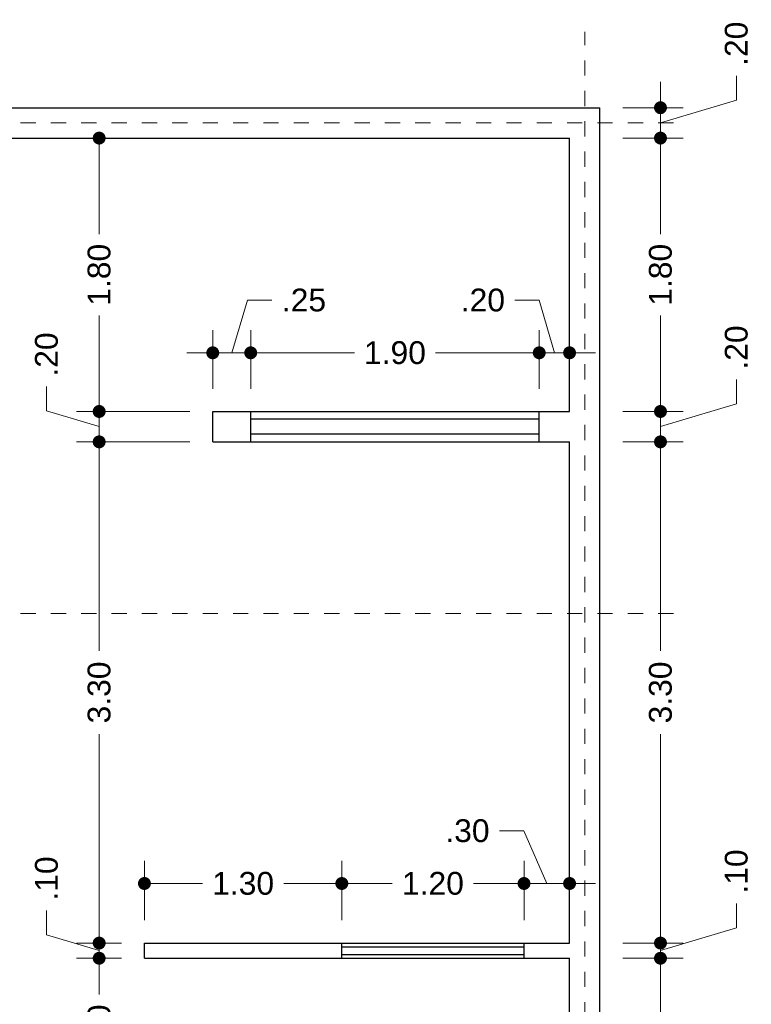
# Model space of a CAD drawing. Header units: millimetres. Extents: x -2.5 to 8.1, y -2.1 to 22.1.
# Tile 6 of 6: x 3.3 to 8.1, y 15.6 to 22.1. Entities that reach past the tile are written whole.
import ezdxf

# ---------------------------------------------------------------- set-up
doc = ezdxf.new("R2010")
doc.units = ezdxf.units.MM
doc.header["$LTSCALE"] = 0.001
doc.linetypes.add('CENTER2', pattern=[28.575, 19.05, -3.175, 3.175, -3.175])
for name, color, linetype, lineweight in [('Cotas', 7, 'Continuous', 18), ('Ejes', 7, 'CENTER2', 5), ('Muros', 7, 'Continuous', 30), ('Ventanas', 250, 'Continuous', 25)]:
    doc.layers.add(name, color=color, linetype=linetype, lineweight=lineweight)
doc.styles.get("Standard").update_dxf_attribs({"font": 'arial.ttf'})
doc.dimstyles.new('1-100', dxfattribs={"dimscale": 100, "dimtxt": 0.0015, "dimasz": 0.00085, "dimexe": 0.0015, "dimexo": 0.0015, "dimgap": 0.0008, "dimtad": 0, "dimzin": 4, "dimdsep": 46, "dimtxsty": 'Standard', "dimblk": 'DOT', "dimcen": 0.0009, "dimclrd": 256, "dimclre": 256, "dimclrt": 256, "dimadec": 0, "dimazin": 0, "dimtfac": 1, "dimtofl": 0, "dimtmove": 1, "dimatfit": 2, "dimfxl": 0.0015, "dimtfill": 1, "dimtolj": 1, "dimtzin": 4, "dimlwd": -1, "dimlwe": -1, "dimarcsym": 0})

# ---------------------------------------------------------------- blocks, each defined once
blk = doc.blocks.new('_DOT')
at = {"color": 0, "linetype": 'ByBlock'}
blk.add_line((-0.5, 0), (-1, 0), dxfattribs=at)
at = {"color": 0, "linetype": 'ByBlock', "const_width": 0.5}
blk.add_lwpolyline([(-0.25, 0, 1), (0.25, 0, 1)], format="xyb", close=True, dxfattribs=at)
blk = doc.blocks.new('*D55')
at = {"layer": 'Cotas', "transparency": 16777216}
for p, q in [((3.95, 15.8799), (3.6519, 15.8799)), ((3.8019, 15.7949), (3.8019, 15.6411)), ((3.8019, 15.0649), (3.8019, 15.2188)), ((3.95, 14.9799), (3.6519, 14.9799))]:
    blk.add_line(p, q, dxfattribs=at)
at = {"layer": 'Defpoints', "color": 0, "transparency": 16777216}
for p in [(3.8019, 15.8799), (4.1, 15.8799), (4.1, 14.9799)]:
    blk.add_point(p, dxfattribs=at)
at = {"layer": 'Cotas', "transparency": 16777216, "xscale": 0.08499999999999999, "yscale": 0.08499999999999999, "zscale": 0.08499999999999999}
for p, rotation in [((3.8019, 15.8799), 90), ((3.8019, 14.9799), 270)]:
    blk.add_blockref('_DOT', p, dxfattribs=dict(at, rotation=rotation))
at = {"layer": 'Cotas', "transparency": 16777216, "insert": (3.8019, 15.4299), "char_height": 0.15, "attachment_point": 5, "rotation": 90, "bg_fill": 3, "box_fill_scale": 1.1, "bg_fill_color": 256, "bg_fill_true_color": 13158600, "bg_fill_transparency": 0}
blk.add_mtext('\\A1;.90', dxfattribs=at)
blk = doc.blocks.new('*D56')
at = {"layer": 'Cotas', "transparency": 16777216}
for p, q in [((3.4553, 16.0339), (3.4553, 16.1939)), ((3.8019, 16.0649), (3.8019, 16.1499)), ((3.8019, 15.9299), (3.4553, 16.0339)), ((3.95, 15.9799), (3.6519, 15.9799)), ((3.8019, 15.8799), (3.8019, 15.9799)), ((3.95, 15.8799), (3.6519, 15.8799)), ((3.8019, 15.7949), (3.8019, 15.7099))]:
    blk.add_line(p, q, dxfattribs=at)
at = {"layer": 'Defpoints', "color": 0, "transparency": 16777216}
for p in [(3.8019, 15.9799), (4.1, 15.9799), (4.1, 15.8799)]:
    blk.add_point(p, dxfattribs=at)
at = {"layer": 'Cotas', "transparency": 16777216, "xscale": 0.08499999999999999, "yscale": 0.08499999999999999, "zscale": 0.08499999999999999}
for p, rotation in [((3.8019, 15.9799), 270), ((3.8019, 15.8799), 90)]:
    blk.add_blockref('_DOT', p, dxfattribs=dict(at, rotation=rotation))
at = {"layer": 'Cotas', "transparency": 16777216, "insert": (3.4553, 16.405), "char_height": 0.15, "attachment_point": 5, "rotation": 90, "bg_fill": 3, "box_fill_scale": 1.1, "bg_fill_color": 256, "bg_fill_true_color": 13158600, "bg_fill_transparency": 0}
blk.add_mtext('\\A1;.10', dxfattribs=at)
blk = doc.blocks.new('*D57')
at = {"layer": 'Cotas', "transparency": 16777216}
for p, q in [((4.4, 19.2799), (3.6519, 19.2799)), ((3.8019, 19.1949), (3.8019, 17.9044)), ((3.8019, 16.0649), (3.8019, 17.3554)), ((3.95, 15.9799), (3.6519, 15.9799))]:
    blk.add_line(p, q, dxfattribs=at)
at = {"layer": 'Defpoints', "color": 0, "transparency": 16777216}
for p in [(3.8019, 19.2799), (4.55, 19.2799), (4.1, 15.9799)]:
    blk.add_point(p, dxfattribs=at)
at = {"layer": 'Cotas', "transparency": 16777216, "xscale": 0.08499999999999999, "yscale": 0.08499999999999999, "zscale": 0.08499999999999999}
for p, rotation in [((3.8019, 19.2799), 90), ((3.8019, 15.9799), 270)]:
    blk.add_blockref('_DOT', p, dxfattribs=dict(at, rotation=rotation))
at = {"layer": 'Cotas', "transparency": 16777216, "insert": (3.8019, 17.6299), "char_height": 0.15, "attachment_point": 5, "rotation": 90, "bg_fill": 3, "box_fill_scale": 1.1, "bg_fill_color": 256, "bg_fill_true_color": 13158600, "bg_fill_transparency": 0}
blk.add_mtext('\\A1;3.30', dxfattribs=at)
blk = doc.blocks.new('*D58')
at = {"layer": 'Cotas', "transparency": 16777216}
for p, q in [((3.4553, 19.4839), (3.4553, 19.6439)), ((3.8019, 19.5649), (3.8019, 19.6499)), ((3.8019, 19.3799), (3.4553, 19.4839)), ((4.4, 19.4799), (3.6519, 19.4799)), ((3.8019, 19.2799), (3.8019, 19.4799)), ((4.4, 19.2799), (3.6519, 19.2799)), ((3.8019, 19.1949), (3.8019, 19.1099))]:
    blk.add_line(p, q, dxfattribs=at)
at = {"layer": 'Defpoints', "color": 0, "transparency": 16777216}
for p in [(3.8019, 19.4799), (4.55, 19.4799), (4.55, 19.2799)]:
    blk.add_point(p, dxfattribs=at)
at = {"layer": 'Cotas', "transparency": 16777216, "xscale": 0.08499999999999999, "yscale": 0.08499999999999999, "zscale": 0.08499999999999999}
for p, rotation in [((3.8019, 19.4799), 270), ((3.8019, 19.2799), 90)]:
    blk.add_blockref('_DOT', p, dxfattribs=dict(at, rotation=rotation))
at = {"layer": 'Cotas', "transparency": 16777216, "insert": (3.4553, 19.855), "char_height": 0.15, "attachment_point": 5, "rotation": 90, "bg_fill": 3, "box_fill_scale": 1.1, "bg_fill_color": 256, "bg_fill_true_color": 13158600, "bg_fill_transparency": 0}
blk.add_mtext('\\A1;.20', dxfattribs=at)
blk = doc.blocks.new('*D59')
at = {"layer": 'Cotas', "transparency": 16777216}
for p, q in [((3.7, 21.2799), (3.9519, 21.2799)), ((3.8019, 21.1949), (3.8019, 20.6474)), ((3.8019, 19.5649), (3.8019, 20.1124)), ((4.4, 19.4799), (3.6519, 19.4799))]:
    blk.add_line(p, q, dxfattribs=at)
at = {"layer": 'Defpoints', "color": 0, "transparency": 16777216}
for p in [(3.55, 21.2799), (3.8019, 21.2799), (4.55, 19.4799)]:
    blk.add_point(p, dxfattribs=at)
at = {"layer": 'Cotas', "transparency": 16777216, "xscale": 0.08499999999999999, "yscale": 0.08499999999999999, "zscale": 0.08499999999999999}
for p, rotation in [((3.8019, 21.2799), 90), ((3.8019, 19.4799), 270)]:
    blk.add_blockref('_DOT', p, dxfattribs=dict(at, rotation=rotation))
at = {"layer": 'Cotas', "transparency": 16777216, "insert": (3.8019, 20.3799), "char_height": 0.15, "attachment_point": 5, "rotation": 90, "bg_fill": 3, "box_fill_scale": 1.1, "bg_fill_color": 256, "bg_fill_true_color": 13158600, "bg_fill_transparency": 0}
blk.add_mtext('\\A1;1.80', dxfattribs=at)
blk = doc.blocks.new('*D60')
at = {"layer": 'Cotas', "transparency": 16777216}
for p, q in [((4.1, 16.1299), (4.1, 16.5222)), ((5.4, 16.1299), (5.4, 16.5222)), ((4.185, 16.3722), (4.4825, 16.3722)), ((5.315, 16.3722), (5.0175, 16.3722))]:
    blk.add_line(p, q, dxfattribs=at)
at = {"layer": 'Defpoints', "color": 0, "transparency": 16777216}
for p in [(5.4, 16.3722), (4.1, 15.9799), (5.4, 15.9799)]:
    blk.add_point(p, dxfattribs=at)
at = {"layer": 'Cotas', "transparency": 16777216, "xscale": 0.08499999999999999, "yscale": 0.08499999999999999, "zscale": 0.08499999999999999, "rotation": 180}
blk.add_blockref('_DOT', (4.1, 16.3722), dxfattribs=at)
at = {"layer": 'Cotas', "transparency": 16777216, "xscale": 0.08499999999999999, "yscale": 0.08499999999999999, "zscale": 0.08499999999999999}
blk.add_blockref('_DOT', (5.4, 16.3722), dxfattribs=at)
at = {"layer": 'Cotas', "transparency": 16777216, "insert": (4.75, 16.3722), "char_height": 0.15, "attachment_point": 5, "bg_fill": 3, "box_fill_scale": 1.1, "bg_fill_color": 256, "bg_fill_true_color": 13158600, "bg_fill_transparency": 0}
blk.add_mtext('\\A1;1.30', dxfattribs=at)
blk = doc.blocks.new('*D61')
at = {"layer": 'Cotas', "transparency": 16777216}
for p, q in [((5.4, 16.1299), (5.4, 16.5222)), ((6.6, 16.1299), (6.6, 16.5222)), ((5.485, 16.3722), (5.7325, 16.3722)), ((6.515, 16.3722), (6.2675, 16.3722))]:
    blk.add_line(p, q, dxfattribs=at)
at = {"layer": 'Defpoints', "color": 0, "transparency": 16777216}
for p in [(6.6, 16.3722), (5.4, 15.9799), (6.6, 15.9799)]:
    blk.add_point(p, dxfattribs=at)
at = {"layer": 'Cotas', "transparency": 16777216, "xscale": 0.08499999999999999, "yscale": 0.08499999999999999, "zscale": 0.08499999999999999, "rotation": 180}
blk.add_blockref('_DOT', (5.4, 16.3722), dxfattribs=at)
at = {"layer": 'Cotas', "transparency": 16777216, "xscale": 0.08499999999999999, "yscale": 0.08499999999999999, "zscale": 0.08499999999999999}
blk.add_blockref('_DOT', (6.6, 16.3722), dxfattribs=at)
at = {"layer": 'Cotas', "transparency": 16777216, "insert": (6, 16.3722), "char_height": 0.15, "attachment_point": 5, "bg_fill": 3, "box_fill_scale": 1.1, "bg_fill_color": 256, "bg_fill_true_color": 13158600, "bg_fill_transparency": 0}
blk.add_mtext('\\A1;1.20', dxfattribs=at)
blk = doc.blocks.new('*D62')
at = {"layer": 'Cotas', "transparency": 16777216}
for p, q in [((6.5985, 16.7188), (6.4385, 16.7188)), ((6.75, 16.3722), (6.5985, 16.7188)), ((6.6, 16.1299), (6.6, 16.5222)), ((6.9, 16.1299), (6.9, 16.5222)), ((6.515, 16.3722), (6.43, 16.3722)), ((6.6, 16.3722), (6.9, 16.3722)), ((6.985, 16.3722), (7.07, 16.3722))]:
    blk.add_line(p, q, dxfattribs=at)
at = {"layer": 'Defpoints', "color": 0, "transparency": 16777216}
for p in [(6.9, 16.3722), (6.6, 15.9799), (6.9, 15.9799)]:
    blk.add_point(p, dxfattribs=at)
at = {"layer": 'Cotas', "transparency": 16777216, "xscale": 0.08499999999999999, "yscale": 0.08499999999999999, "zscale": 0.08499999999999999}
blk.add_blockref('_DOT', (6.6, 16.3722), dxfattribs=at)
at = {"layer": 'Cotas', "transparency": 16777216, "xscale": 0.08499999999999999, "yscale": 0.08499999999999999, "zscale": 0.08499999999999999, "rotation": 180}
blk.add_blockref('_DOT', (6.9, 16.3722), dxfattribs=at)
at = {"layer": 'Cotas', "transparency": 16777216, "insert": (6.2274, 16.7188), "char_height": 0.15, "attachment_point": 5, "bg_fill": 3, "box_fill_scale": 1.1, "bg_fill_color": 256, "bg_fill_true_color": 13158600, "bg_fill_transparency": 0}
blk.add_mtext('\\A1;.30', dxfattribs=at)
blk = doc.blocks.new('*D74')
at = {"layer": 'Cotas', "transparency": 16777216}
for p, q in [((6.7001, 20.2128), (6.5401, 20.2128)), ((6.8, 19.8662), (6.7001, 20.2128)), ((6.7, 19.6299), (6.7, 20.0162)), ((6.9, 19.6299), (6.9, 20.0162)), ((6.615, 19.8662), (6.53, 19.8662)), ((6.9, 19.8662), (6.7, 19.8662)), ((6.985, 19.8662), (7.07, 19.8662))]:
    blk.add_line(p, q, dxfattribs=at)
at = {"layer": 'Defpoints', "color": 0, "transparency": 16777216}
for p in [(6.7, 19.8662), (6.7, 19.4799), (6.9, 19.4799)]:
    blk.add_point(p, dxfattribs=at)
at = {"layer": 'Cotas', "transparency": 16777216, "xscale": 0.08499999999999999, "yscale": 0.08499999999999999, "zscale": 0.08499999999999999}
blk.add_blockref('_DOT', (6.7, 19.8662), dxfattribs=at)
at = {"layer": 'Cotas', "transparency": 16777216, "xscale": 0.08499999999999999, "yscale": 0.08499999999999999, "zscale": 0.08499999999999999, "rotation": 180}
blk.add_blockref('_DOT', (6.9, 19.8662), dxfattribs=at)
at = {"layer": 'Cotas', "transparency": 16777216, "insert": (6.329, 20.2128), "char_height": 0.15, "attachment_point": 5, "bg_fill": 3, "box_fill_scale": 1.1, "bg_fill_color": 256, "bg_fill_true_color": 13158600, "bg_fill_transparency": 0}
blk.add_mtext('\\A1;.20', dxfattribs=at)
blk = doc.blocks.new('*D75')
at = {"layer": 'Cotas', "transparency": 16777216}
for p, q in [((4.8, 19.6299), (4.8, 20.0162)), ((6.7, 19.6299), (6.7, 20.0162)), ((4.885, 19.8662), (5.4825, 19.8662)), ((6.615, 19.8662), (6.0175, 19.8662))]:
    blk.add_line(p, q, dxfattribs=at)
at = {"layer": 'Defpoints', "color": 0, "transparency": 16777216}
for p in [(4.8, 19.8662), (4.8, 19.4799), (6.7, 19.4799)]:
    blk.add_point(p, dxfattribs=at)
at = {"layer": 'Cotas', "transparency": 16777216, "xscale": 0.08499999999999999, "yscale": 0.08499999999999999, "zscale": 0.08499999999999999, "rotation": 180}
blk.add_blockref('_DOT', (4.8, 19.8662), dxfattribs=at)
at = {"layer": 'Cotas', "transparency": 16777216, "xscale": 0.08499999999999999, "yscale": 0.08499999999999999, "zscale": 0.08499999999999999}
blk.add_blockref('_DOT', (6.7, 19.8662), dxfattribs=at)
at = {"layer": 'Cotas', "transparency": 16777216, "insert": (5.75, 19.8662), "char_height": 0.15, "attachment_point": 5, "bg_fill": 3, "box_fill_scale": 1.1, "bg_fill_color": 256, "bg_fill_true_color": 13158600, "bg_fill_transparency": 0}
blk.add_mtext('\\A1;1.90', dxfattribs=at)
blk = doc.blocks.new('*D76')
at = {"layer": 'Cotas', "transparency": 16777216}
for p, q in [((4.675, 19.8662), (4.779, 20.2128)), ((4.779, 20.2128), (4.939, 20.2128)), ((4.55, 19.6299), (4.55, 20.0162)), ((4.8, 19.6299), (4.8, 20.0162)), ((4.465, 19.8662), (4.38, 19.8662)), ((4.8, 19.8662), (4.55, 19.8662)), ((4.885, 19.8662), (4.97, 19.8662))]:
    blk.add_line(p, q, dxfattribs=at)
at = {"layer": 'Defpoints', "color": 0, "transparency": 16777216}
for p in [(4.55, 19.8662), (4.55, 19.4799), (4.8, 19.4799)]:
    blk.add_point(p, dxfattribs=at)
at = {"layer": 'Cotas', "transparency": 16777216, "xscale": 0.08499999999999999, "yscale": 0.08499999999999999, "zscale": 0.08499999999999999}
blk.add_blockref('_DOT', (4.55, 19.8662), dxfattribs=at)
at = {"layer": 'Cotas', "transparency": 16777216, "xscale": 0.08499999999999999, "yscale": 0.08499999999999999, "zscale": 0.08499999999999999, "rotation": 180}
blk.add_blockref('_DOT', (4.8, 19.8662), dxfattribs=at)
at = {"layer": 'Cotas', "transparency": 16777216, "insert": (5.1509, 20.2128), "char_height": 0.15, "attachment_point": 5, "bg_fill": 3, "box_fill_scale": 1.1, "bg_fill_color": 256, "bg_fill_true_color": 13158600, "bg_fill_transparency": 0}
blk.add_mtext('\\A1;.25', dxfattribs=at)
blk = doc.blocks.new('*D84')
at = {"layer": 'Cotas', "transparency": 16777216}
for p, q in [((7.25, 15.8799), (7.6487, 15.8799)), ((7.4987, 15.7949), (7.4987, 14.6044)), ((7.4987, 12.8649), (7.4987, 14.0554)), ((7.25, 12.7799), (7.6487, 12.7799))]:
    blk.add_line(p, q, dxfattribs=at)
at = {"layer": 'Defpoints', "color": 0, "transparency": 16777216}
for p in [(7.1, 15.8799), (7.4987, 15.8799), (7.1, 12.7799)]:
    blk.add_point(p, dxfattribs=at)
at = {"layer": 'Cotas', "transparency": 16777216, "xscale": 0.08499999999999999, "yscale": 0.08499999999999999, "zscale": 0.08499999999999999}
for p, rotation in [((7.4987, 15.8799), 90), ((7.4987, 12.7799), 270)]:
    blk.add_blockref('_DOT', p, dxfattribs=dict(at, rotation=rotation))
at = {"layer": 'Cotas', "transparency": 16777216, "insert": (7.4987, 14.3299), "char_height": 0.15, "attachment_point": 5, "rotation": 90, "bg_fill": 3, "box_fill_scale": 1.1, "bg_fill_color": 256, "bg_fill_true_color": 13158600, "bg_fill_transparency": 0}
blk.add_mtext('\\A1;3.10', dxfattribs=at)
blk = doc.blocks.new('*D85')
at = {"layer": 'Cotas', "transparency": 16777216}
for p, q in [((7.9985, 16.0799), (7.9985, 16.2399)), ((7.4987, 16.0649), (7.4987, 16.1499)), ((7.4987, 15.9299), (7.9985, 16.0799)), ((7.25, 15.9799), (7.6487, 15.9799)), ((7.4987, 15.8799), (7.4987, 15.9799)), ((7.25, 15.8799), (7.6487, 15.8799)), ((7.4987, 15.7949), (7.4987, 15.7099))]:
    blk.add_line(p, q, dxfattribs=at)
at = {"layer": 'Defpoints', "color": 0, "transparency": 16777216}
for p in [(7.1, 15.9799), (7.4987, 15.9799), (7.1, 15.8799)]:
    blk.add_point(p, dxfattribs=at)
at = {"layer": 'Cotas', "transparency": 16777216, "xscale": 0.08499999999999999, "yscale": 0.08499999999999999, "zscale": 0.08499999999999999}
for p, rotation in [((7.4987, 15.9799), 270), ((7.4987, 15.8799), 90)]:
    blk.add_blockref('_DOT', p, dxfattribs=dict(at, rotation=rotation))
at = {"layer": 'Cotas', "transparency": 16777216, "insert": (7.9985, 16.451), "char_height": 0.15, "attachment_point": 5, "rotation": 90, "bg_fill": 3, "box_fill_scale": 1.1, "bg_fill_color": 256, "bg_fill_true_color": 13158600, "bg_fill_transparency": 0}
blk.add_mtext('\\A1;.10', dxfattribs=at)
blk = doc.blocks.new('*D86')
at = {"layer": 'Cotas', "transparency": 16777216}
for p, q in [((7.25, 19.2799), (7.6487, 19.2799)), ((7.4987, 19.1949), (7.4987, 17.9044)), ((7.4987, 16.0649), (7.4987, 17.3554)), ((7.25, 15.9799), (7.6487, 15.9799))]:
    blk.add_line(p, q, dxfattribs=at)
at = {"layer": 'Defpoints', "color": 0, "transparency": 16777216}
for p in [(7.1, 19.2799), (7.4987, 19.2799), (7.1, 15.9799)]:
    blk.add_point(p, dxfattribs=at)
at = {"layer": 'Cotas', "transparency": 16777216, "xscale": 0.08499999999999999, "yscale": 0.08499999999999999, "zscale": 0.08499999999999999}
for p, rotation in [((7.4987, 19.2799), 90), ((7.4987, 15.9799), 270)]:
    blk.add_blockref('_DOT', p, dxfattribs=dict(at, rotation=rotation))
at = {"layer": 'Cotas', "transparency": 16777216, "insert": (7.4987, 17.6299), "char_height": 0.15, "attachment_point": 5, "rotation": 90, "bg_fill": 3, "box_fill_scale": 1.1, "bg_fill_color": 256, "bg_fill_true_color": 13158600, "bg_fill_transparency": 0}
blk.add_mtext('\\A1;3.30', dxfattribs=at)
blk = doc.blocks.new('*D87')
at = {"layer": 'Cotas', "transparency": 16777216}
for p, q in [((7.4987, 19.5649), (7.4987, 19.6499)), ((7.9985, 19.5299), (7.9985, 19.6899)), ((7.4987, 19.3799), (7.9985, 19.5299)), ((7.25, 19.4799), (7.6487, 19.4799)), ((7.4987, 19.2799), (7.4987, 19.4799)), ((7.25, 19.2799), (7.6487, 19.2799)), ((7.4987, 19.1949), (7.4987, 19.1099))]:
    blk.add_line(p, q, dxfattribs=at)
at = {"layer": 'Defpoints', "color": 0, "transparency": 16777216}
for p in [(7.1, 19.4799), (7.4987, 19.4799), (7.1, 19.2799)]:
    blk.add_point(p, dxfattribs=at)
at = {"layer": 'Cotas', "transparency": 16777216, "xscale": 0.08499999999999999, "yscale": 0.08499999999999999, "zscale": 0.08499999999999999}
for p, rotation in [((7.4987, 19.4799), 270), ((7.4987, 19.2799), 90)]:
    blk.add_blockref('_DOT', p, dxfattribs=dict(at, rotation=rotation))
at = {"layer": 'Cotas', "transparency": 16777216, "insert": (7.9985, 19.901), "char_height": 0.15, "attachment_point": 5, "rotation": 90, "bg_fill": 3, "box_fill_scale": 1.1, "bg_fill_color": 256, "bg_fill_true_color": 13158600, "bg_fill_transparency": 0}
blk.add_mtext('\\A1;.20', dxfattribs=at)
blk = doc.blocks.new('*D88')
at = {"layer": 'Cotas', "transparency": 16777216}
for p, q in [((7.25, 21.2799), (7.6487, 21.2799)), ((7.4987, 21.1949), (7.4987, 20.6474)), ((7.4987, 19.5649), (7.4987, 20.1124)), ((7.25, 19.4799), (7.6487, 19.4799))]:
    blk.add_line(p, q, dxfattribs=at)
at = {"layer": 'Defpoints', "color": 0, "transparency": 16777216}
for p in [(7.1, 21.2799), (7.4987, 21.2799), (7.1, 19.4799)]:
    blk.add_point(p, dxfattribs=at)
at = {"layer": 'Cotas', "transparency": 16777216, "xscale": 0.08499999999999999, "yscale": 0.08499999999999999, "zscale": 0.08499999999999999}
for p, rotation in [((7.4987, 21.2799), 90), ((7.4987, 19.4799), 270)]:
    blk.add_blockref('_DOT', p, dxfattribs=dict(at, rotation=rotation))
at = {"layer": 'Cotas', "transparency": 16777216, "insert": (7.4987, 20.3799), "char_height": 0.15, "attachment_point": 5, "rotation": 90, "bg_fill": 3, "box_fill_scale": 1.1, "bg_fill_color": 256, "bg_fill_true_color": 13158600, "bg_fill_transparency": 0}
blk.add_mtext('\\A1;1.80', dxfattribs=at)
blk = doc.blocks.new('*D89')
at = {"layer": 'Cotas', "transparency": 16777216}
for p, q in [((7.9985, 21.5299), (7.9985, 21.6899)), ((7.4987, 21.5649), (7.4987, 21.6499)), ((7.4987, 21.3799), (7.9985, 21.5299)), ((7.25, 21.4799), (7.6487, 21.4799)), ((7.4987, 21.2799), (7.4987, 21.4799)), ((7.25, 21.2799), (7.6487, 21.2799)), ((7.4987, 21.1949), (7.4987, 21.1099))]:
    blk.add_line(p, q, dxfattribs=at)
at = {"layer": 'Defpoints', "color": 0, "transparency": 16777216}
for p in [(7.1, 21.4799), (7.4987, 21.4799), (7.1, 21.2799)]:
    blk.add_point(p, dxfattribs=at)
at = {"layer": 'Cotas', "transparency": 16777216, "xscale": 0.08499999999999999, "yscale": 0.08499999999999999, "zscale": 0.08499999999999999}
for p, rotation in [((7.4987, 21.4799), 270), ((7.4987, 21.2799), 90)]:
    blk.add_blockref('_DOT', p, dxfattribs=dict(at, rotation=rotation))
at = {"layer": 'Cotas', "transparency": 16777216, "insert": (7.9985, 21.901), "char_height": 0.15, "attachment_point": 5, "rotation": 90, "bg_fill": 3, "box_fill_scale": 1.1, "bg_fill_color": 256, "bg_fill_true_color": 13158600, "bg_fill_transparency": 0}
blk.add_mtext('\\A1;.20', dxfattribs=at)

msp = doc.modelspace()

# ---------------------------------------------------------------- linework, layer by layer
at = {"layer": 'Ejes', "linetype": 'CENTER2'}
for p, q in [((7, -1.3089), (7, 21.9799)), ((-1.7163, 21.3799), (7.6, 21.3799)), ((-1.7163, 18.1499), (7.6, 18.1499))]:
    msp.add_line(p, q, dxfattribs=at)
at = {"layer": 'Muros'}
for p, q in [((0, 21.4799), (7.1, 21.4799)), ((7.1, 0.1699), (7.1, 21.4799)), ((0.2, 21.2799), (6.9, 21.2799)), ((6.9, 19.4799), (6.9, 21.2799)), ((4.55, 19.4799), (6.9, 19.4799)), ((4.55, 19.2799), (4.55, 19.4799)), ((4.55, 19.2799), (6.9, 19.2799)), ((6.9, 15.9799), (6.9, 19.2799)), ((4.1, 15.9799), (6.9, 15.9799)), ((4.1, 15.8799), (4.1, 15.9799)), ((4.1, 15.8799), (6.9, 15.8799)), ((6.9, 12.7799), (6.9, 15.8799))]:
    msp.add_line(p, q, dxfattribs=at)
at = {"layer": 'Ventanas'}
for p, q in [((4.8, 19.2799), (4.8, 19.4799)), ((6.7, 19.2799), (6.7, 19.4799)), ((6.7, 19.4299), (4.8, 19.4299)), ((6.7, 19.3299), (4.8, 19.3299)), ((5.4, 15.8799), (5.4, 15.9799)), ((5.4, 15.9549), (6.6, 15.9549)), ((6.6, 15.8799), (6.6, 15.9799)), ((5.4, 15.9049), (6.6, 15.9049))]:
    msp.add_line(p, q, dxfattribs=at)

# ---------------------------------------------------------------- next in the draw order: dimensions: what is measured, and where the dimension line sits
at = {"layer": 'Cotas'}
dim = msp.add_linear_dim(base=(6.7, 19.8662), p1=(6.9, 19.4799), p2=(6.7, 19.4799), dimstyle='1-100', dxfattribs=at)
dim.commit()
dim.dimension.update_dxf_attribs({"geometry": '*D74', "text_midpoint": (6.4601, 20.2128), "dimtype": 160})
for base, p1, p2, picture, middle in [((3.8019, 15.8799), (4.1, 14.9799), (4.1, 15.8799), '*D55', (3.8019, 15.4299)), ((7.4987, 15.8799), (7.1, 12.7799), (7.1, 15.8799), '*D84', (7.4987, 14.3299))]:
    dim = msp.add_linear_dim(base=base, p1=p1, p2=p2, angle=90, dimstyle='1-100', dxfattribs=at)
    dim.commit()
    dim.dimension.update_dxf_attribs({"geometry": picture, "text_midpoint": middle})

# ---------------------------------------------------------------- next in the draw order: dimensions: what is measured, and where the dimension line sits
dim = msp.add_linear_dim(base=(4.8, 19.8662), p1=(6.7, 19.4799), p2=(4.8, 19.4799), dimstyle='1-100', dxfattribs=at)
dim.commit()
dim.dimension.update_dxf_attribs({"geometry": '*D75', "text_midpoint": (5.75, 19.8662)})
dim = msp.add_linear_dim(base=(3.8019, 15.9799), p1=(4.1, 15.8799), p2=(4.1, 15.9799), angle=90, dimstyle='1-100', dxfattribs=at)
dim.commit()
dim.dimension.update_dxf_attribs({"geometry": '*D56', "text_midpoint": (3.4553, 16.2739)})

# ---------------------------------------------------------------- next in the draw order: dimensions: what is measured, and where the dimension line sits
dim = msp.add_linear_dim(base=(3.8019, 19.2799), p1=(4.1, 15.9799), p2=(4.55, 19.2799), angle=90, dimstyle='1-100', dxfattribs=at)
dim.commit()
dim.dimension.update_dxf_attribs({"geometry": '*D57', "text_midpoint": (3.8019, 17.6299)})

# ---------------------------------------------------------------- next in the draw order: dimensions: what is measured, and where the dimension line sits
dim = msp.add_linear_dim(base=(3.8019, 19.4799), p1=(4.55, 19.2799), p2=(4.55, 19.4799), angle=90, dimstyle='1-100', dxfattribs=at)
dim.commit()
dim.dimension.update_dxf_attribs({"geometry": '*D58', "text_midpoint": (3.4553, 19.7239)})
dim = msp.add_linear_dim(base=(5.4, 16.3722), p1=(4.1, 15.9799), p2=(5.4, 15.9799), dimstyle='1-100', dxfattribs=at)
dim.commit()
dim.dimension.update_dxf_attribs({"geometry": '*D60', "text_midpoint": (4.75, 16.3722)})

# ---------------------------------------------------------------- next in the draw order: dimensions: what is measured, and where the dimension line sits
dim = msp.add_linear_dim(base=(3.8019, 21.2799), p1=(4.55, 19.4799), p2=(3.55, 21.2799), angle=90, dimstyle='1-100', dxfattribs=at)
dim.commit()
dim.dimension.update_dxf_attribs({"geometry": '*D59', "text_midpoint": (3.8019, 20.3799)})
dim = msp.add_linear_dim(base=(6.6, 16.3722), p1=(5.4, 15.9799), p2=(6.6, 15.9799), dimstyle='1-100', dxfattribs=at)
dim.commit()
dim.dimension.update_dxf_attribs({"geometry": '*D61', "text_midpoint": (6, 16.3722)})

# ---------------------------------------------------------------- next in the draw order: dimensions: what is measured, and where the dimension line sits
dim = msp.add_linear_dim(base=(4.55, 19.8662), p1=(4.8, 19.4799), p2=(4.55, 19.4799), dimstyle='1-100', dxfattribs=at)
dim.commit()
dim.dimension.update_dxf_attribs({"geometry": '*D76', "text_midpoint": (5.019, 20.2128)})
dim = msp.add_linear_dim(base=(6.9, 16.3722), p1=(6.6, 15.9799), p2=(6.9, 15.9799), dimstyle='1-100', dxfattribs=at)
dim.commit()
dim.dimension.update_dxf_attribs({"geometry": '*D62', "text_midpoint": (6.3585, 16.7188), "dimtype": 160})

# ---------------------------------------------------------------- next in the draw order: dimensions: what is measured, and where the dimension line sits
dim = msp.add_linear_dim(base=(7.4987, 15.9799), p1=(7.1, 15.8799), p2=(7.1, 15.9799), angle=90, dimstyle='1-100', dxfattribs=at)
dim.commit()
dim.dimension.update_dxf_attribs({"geometry": '*D85', "text_midpoint": (7.9985, 16.3199)})

# ---------------------------------------------------------------- next in the draw order: dimensions: what is measured, and where the dimension line sits
dim = msp.add_linear_dim(base=(7.4987, 19.2799), p1=(7.1, 15.9799), p2=(7.1, 19.2799), angle=90, dimstyle='1-100', dxfattribs=at)
dim.commit()
dim.dimension.update_dxf_attribs({"geometry": '*D86', "text_midpoint": (7.4987, 17.6299)})

# ---------------------------------------------------------------- next in the draw order: dimensions: what is measured, and where the dimension line sits
dim = msp.add_linear_dim(base=(7.4987, 19.4799), p1=(7.1, 19.2799), p2=(7.1, 19.4799), angle=90, dimstyle='1-100', dxfattribs=at)
dim.commit()
dim.dimension.update_dxf_attribs({"geometry": '*D87', "text_midpoint": (7.9985, 19.7699)})

# ---------------------------------------------------------------- next in the draw order: dimensions: what is measured, and where the dimension line sits
dim = msp.add_linear_dim(base=(7.4987, 21.2799), p1=(7.1, 19.4799), p2=(7.1, 21.2799), angle=90, dimstyle='1-100', dxfattribs=at)
dim.commit()
dim.dimension.update_dxf_attribs({"geometry": '*D88', "text_midpoint": (7.4987, 20.3799)})

# ---------------------------------------------------------------- next in the draw order: dimensions: what is measured, and where the dimension line sits
dim = msp.add_linear_dim(base=(7.4987, 21.4799), p1=(7.1, 21.2799), p2=(7.1, 21.4799), angle=90, dimstyle='1-100', dxfattribs=at)
dim.commit()
dim.dimension.update_dxf_attribs({"geometry": '*D89', "text_midpoint": (7.9985, 21.7699)})

doc.saveas('drawing.dxf')
